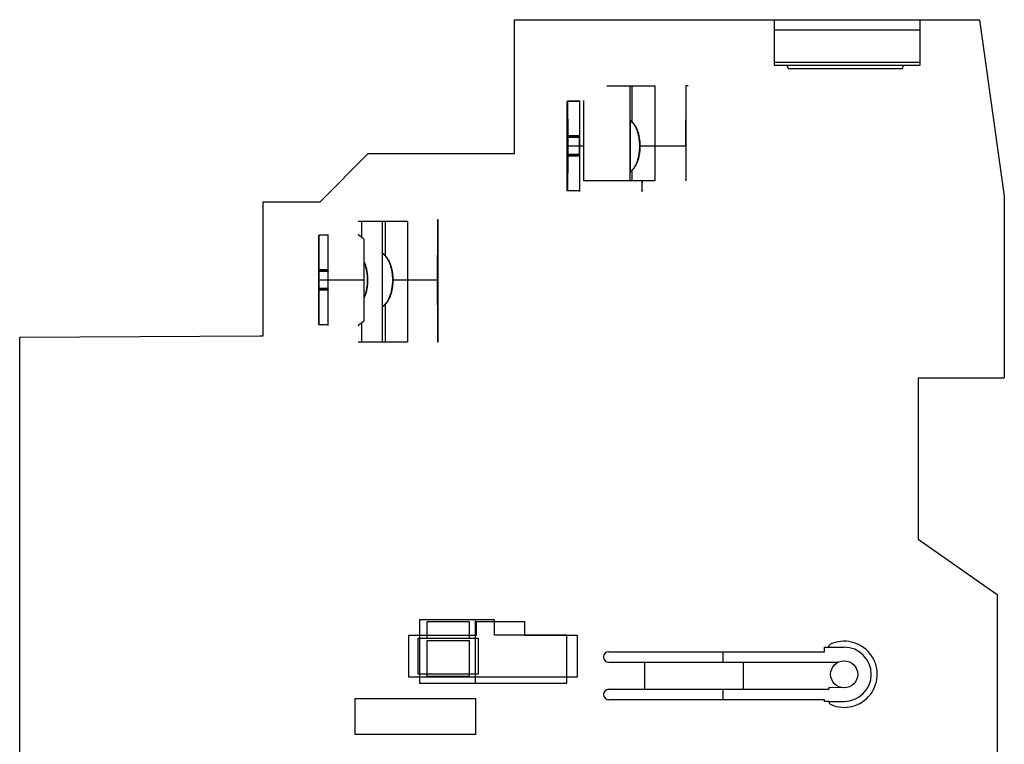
# Model space of a CAD drawing. Header units: millimetres. Extents: x 9.4 to 75, y 14.1 to 103.2.
# Tile 2 of 2: x 9.5 to 75, y 55 to 103.2. Entities that reach past the tile are written whole.
import ezdxf

# ---------------------------------------------------------------- set-up
doc = ezdxf.new("R2010")
doc.units = ezdxf.units.MM
doc.header["$LTSCALE"] = 7.648848
doc.layers.get('0').update_dxf_attribs({"linetype": 'CONTINUOUS'})

msp = doc.modelspace()

# ---------------------------------------------------------------- linework, layer by layer
at = {"color": 7, "linetype": 'Continuous'}
for p, q in [((42.443, 94.292), (42.443, 103.192)), ((42.443, 103.192), (59.72, 103.189)), ((59.72, 103.192), (69.42, 103.192)), ((59.72, 103.189), (59.72, 100.171)), ((59.72, 103.174), (69.42, 103.174)), ((69.42, 103.189), (73.371, 103.192)), ((69.42, 100.171), (69.42, 103.187)), ((73.371, 103.192), (75.02, 91.457)), ((69.42, 102.492), (59.72, 102.492)), ((59.72, 100.378), (69.42, 100.378)), ((59.72, 100.171), (69.42, 100.171)), ((60.563, 100.171), (60.647, 99.941)), ((60.647, 99.941), (68.243, 99.941)), ((68.243, 99.941), (68.327, 100.171)), ((48.586, 98.792), (51.786, 98.792)), ((50.108, 98.792), (50.108, 92.492)), ((50.244, 98.792), (50.244, 96.399)), ((51.786, 98.792), (51.786, 92.492)), ((53.836, 98.792), (53.836, 92.492)), ((53.993, 98.792), (53.836, 98.792)), ((45.96, 97.764), (45.96, 95.378)), ((46.76, 97.764), (45.96, 97.764)), ((45.969, 97.769), (45.969, 95.471)), ((46.769, 97.769), (45.969, 97.769)), ((46.76, 97.764), (46.76, 95.378)), ((46.769, 97.769), (46.769, 95.471)), ((47.05, 94.792), (47.05, 97.817)), ((50.131, 96.497), (50.131, 93.084)), ((50.137, 93.082), (50.137, 96.499)), ((50.137, 96.499), (50.244, 96.412)), ((53.836, 94.792), (53.836, 96.54)), ((45.96, 95.378), (45.944, 95.354)), ((46.744, 95.354), (45.944, 95.354)), ((46.76, 95.378), (45.96, 95.378)), ((45.969, 95.471), (45.984, 95.447)), ((46.769, 95.471), (45.969, 95.471)), ((46.784, 95.447), (45.984, 95.447)), ((46.76, 95.378), (46.744, 95.354)), ((46.769, 95.471), (46.784, 95.447)), ((29.519, 91.092), (32.719, 94.292)), ((32.719, 94.292), (42.443, 94.292)), ((47.05, 94.792), (45.94, 94.792)), ((47.05, 92.492), (47.05, 94.792)), ((53.836, 94.792), (50.778, 94.792)), ((53.836, 94.792), (53.836, 93.042)), ((45.945, 94.137), (45.96, 94.113)), ((46.744, 94.137), (45.945, 94.137)), ((45.96, 94.113), (45.96, 91.82)), ((46.76, 94.113), (45.96, 94.113)), ((45.984, 94.229), (45.969, 94.206)), ((45.969, 94.206), (45.969, 91.815)), ((46.769, 94.206), (45.969, 94.206)), ((46.784, 94.229), (45.984, 94.229)), ((46.744, 94.137), (46.76, 94.113)), ((46.76, 94.113), (46.76, 91.82)), ((46.784, 94.229), (46.769, 94.206)), ((46.769, 94.206), (46.769, 91.815)), ((50.244, 93.17), (50.137, 93.082)), ((50.244, 93.183), (50.244, 92.492)), ((51.786, 92.492), (47.05, 92.492)), ((46.76, 91.82), (45.96, 91.82)), ((46.769, 91.815), (45.969, 91.815)), ((25.743, 82.192), (25.743, 91.092)), ((25.743, 91.092), (29.519, 91.092)), ((75.02, 91.457), (75.02, 79.392)), ((35.322, 89.792), (32.046, 89.792)), ((32.295, 88.727), (32.295, 89.792)), ((33.645, 89.792), (33.645, 81.792)), ((33.844, 89.792), (33.844, 87.489)), ((35.322, 89.792), (35.322, 81.792)), ((37.32, 89.892), (37.32, 81.792)), ((37.365, 89.892), (37.32, 89.892)), ((37.365, 81.792), (37.365, 89.892)), ((29.439, 86.571), (29.439, 88.865)), ((30.039, 88.865), (29.439, 88.865)), ((29.446, 88.868), (29.446, 86.477)), ((30.046, 88.868), (29.446, 88.868)), ((30.039, 88.865), (30.039, 86.571)), ((30.046, 86.477), (30.046, 88.868)), ((32.435, 88.608), (32.435, 87.116)), ((32.45, 87.04), (32.45, 88.591)), ((29.439, 86.571), (29.429, 86.547)), ((30.029, 86.547), (29.429, 86.547)), ((30.039, 86.571), (29.439, 86.571)), ((29.446, 86.477), (29.456, 86.455)), ((30.046, 86.477), (29.446, 86.477)), ((30.056, 86.455), (29.456, 86.455)), ((30.039, 86.571), (30.029, 86.547)), ((30.046, 86.477), (30.056, 86.455)), ((32.425, 85.892), (29.425, 85.892)), ((32.46, 85.892), (29.46, 85.892)), ((37.353, 85.892), (34.33, 85.892)), ((29.428, 85.329), (29.439, 85.306)), ((30.028, 85.329), (29.428, 85.329)), ((29.439, 82.919), (29.439, 85.306)), ((30.039, 85.306), (29.439, 85.306)), ((29.456, 85.237), (29.446, 85.213)), ((29.446, 85.213), (29.446, 82.916)), ((30.046, 85.213), (29.446, 85.213)), ((30.056, 85.237), (29.456, 85.237)), ((30.028, 85.329), (30.039, 85.306)), ((30.039, 85.306), (30.039, 82.919)), ((30.056, 85.237), (30.046, 85.213)), ((30.046, 82.916), (30.046, 85.213)), ((32.435, 84.668), (32.435, 83.176)), ((32.45, 83.193), (32.45, 84.743)), ((33.844, 84.295), (33.844, 81.792)), ((30.039, 82.919), (29.439, 82.919)), ((30.046, 82.916), (29.446, 82.916)), ((32.295, 81.792), (32.295, 83.056)), ((9.543, 82.098), (25.521, 82.192)), ((9.543, 46.761), (9.543, 82.098)), ((25.521, 82.192), (25.743, 82.192)), ((32.046, 81.792), (35.322, 81.792)), ((37.32, 81.792), (37.365, 81.792)), ((69.283, 79.392), (75.02, 79.392)), ((69.283, 79.392), (69.283, 68.671)), ((69.283, 68.671), (74.543, 64.988)), ((74.543, 64.988), (74.543, 54.396)), ((36.12, 63.302), (36.12, 59.096)), ((41.117, 63.302), (36.12, 63.302)), ((36.643, 62.092), (36.643, 63.192)), ((36.643, 63.192), (39.443, 63.192)), ((39.443, 63.192), (39.443, 62.092)), ((39.842, 63.302), (39.842, 59.096)), ((39.92, 62.292), (39.92, 63.192)), ((39.92, 63.192), (43.12, 63.192)), ((41.117, 62.302), (41.117, 63.302)), ((43.12, 63.192), (43.12, 62.292)), ((35.42, 59.492), (35.42, 62.292)), ((35.42, 62.292), (36.643, 62.292)), ((36.643, 62.292), (39.443, 62.292)), ((39.443, 62.292), (39.92, 62.292)), ((45.92, 62.302), (41.117, 62.302)), ((43.12, 62.292), (46.62, 62.292)), ((45.92, 59.102), (45.92, 62.302)), ((46.62, 62.292), (46.62, 59.492)), ((36.04, 59.692), (36.04, 62.092)), ((36.04, 62.092), (40.04, 62.092)), ((36.643, 59.542), (36.643, 61.942)), ((36.643, 61.942), (39.443, 61.942)), ((39.443, 61.942), (39.443, 59.542)), ((40.04, 62.092), (40.04, 59.692)), ((48.72, 61.192), (63.066, 61.192)), ((56.3, 61.192), (56.3, 60.492)), ((63.066, 61.492), (64.37, 61.492)), ((63.066, 61.192), (63.066, 61.492)), ((63.37, 61.492), (63.37, 61.525)), ((48.72, 60.492), (63.949, 60.492)), ((51.122, 58.692), (51.122, 60.492)), ((57.651, 60.492), (57.651, 58.692)), ((36.643, 59.692), (36.04, 59.692)), ((39.443, 59.692), (36.643, 59.692)), ((40.04, 59.692), (39.443, 59.692)), ((46.62, 59.492), (35.42, 59.492)), ((36.12, 59.096), (39.842, 59.096)), ((39.443, 59.542), (36.643, 59.542)), ((39.842, 59.099), (45.92, 59.102)), ((48.72, 58.692), (63.357, 58.692)), ((56.3, 58.692), (56.3, 57.992)), ((64.335, 58.793), (63.357, 58.812)), ((63.357, 58.812), (63.357, 58.692)), ((31.85, 55.682), (31.85, 58.082)), ((31.85, 58.082), (39.85, 58.082)), ((39.85, 58.082), (39.85, 55.682)), ((63.066, 57.992), (48.72, 57.992)), ((63.066, 57.886), (63.066, 57.992)), ((63.37, 57.886), (63.066, 57.886)), ((63.37, 57.886), (64.37, 57.892)), ((63.37, 57.859), (63.37, 57.886)), ((39.85, 55.682), (31.85, 55.682))]:
    msp.add_line(p, q, dxfattribs=at)
msp.add_circle((64.37, 59.692), 0.9, dxfattribs=at)
for centre, radius, start, end in [((80.937, 134.169), 48.658, 230.72961, 230.89207), ((346.444, 94.792), 300.501, 179.89281, 180.12495), ((-254.516, 94.792), 300.501, 359.89282, 0.12495), ((347.363, 94.792), 300.619, 179.89287, 180.12491), ((-253.835, 94.792), 300.619, 359.89287, 0.12491), ((70.304, 68.457), 31.829, 129.0658, 129.31415), ((454.387, 85.892), 424.959, 179.91166, 180.07581), ((-395.502, 85.892), 424.959, 359.91166, 0.07581), ((455.153, 85.892), 425.125, 179.91169, 180.07578), ((-395.069, 85.892), 425.125, 359.91169, 0.07578), ((-214.627, 85.962), 247.079, 359.98375, 0.25008), ((-221.85, 85.837), 254.302, 359.75367, 0.01244), ((64.37, 59.692), 2.2, 246.42176, 115.05973), ((48.72, 60.842), 0.35, 90, 270), ((64.37, 59.692), 1.8, 270, 90), ((48.72, 58.342), 0.35, 90, 270), ((63.57, 57.859), 0.2, 180.00295, 246.41881)]:
    msp.add_arc(centre, radius, start, end, dxfattribs=at)
for centre, major_axis, ratio, start_param, end_param in [((45.964, 94.792), (0, 3.025), 0.008145, 0.186752, 2.95484), ((45.964, 94.792), (0, 3.025), 0.008145, 3.320513, 6.104265), ((46.764, 94.792), (0, 3.025), 0.008145, -0.178921, 0.186752), ((45.964, 94.792), (0, 2.487), 0.008145, 1.342635, 1.837337), ((45.964, 94.792), (0, 2.487), 0.008145, -1.798958, -1.304256), ((46.764, 94.792), (0, 2.487), 0.008145, 1.342635, 1.837337), ((46.764, 94.792), (0, 2.487), 0.008145, -1.798958, -1.304256), ((50.934, 94.792), (0, 3.025), 0.008145, -3.848567, -2.434618), ((46.764, 94.792), (0, 3.025), 0.008145, -3.328345, -2.962672), ((29.442, 85.892), (0, 3.025), 0.005759, 0.185658, 2.956041), ((29.442, 85.892), (0, 3.025), 0.005759, 3.321713, 6.103172), ((30.042, 85.892), (0, 3.025), 0.005759, -0.180013, 0.185658), ((32.442, 85.892), (0, 3.025), 0.005759, 0.4557, 2.685893), ((32.442, 85.892), (0, 3.025), 0.005759, 3.609932, 5.814846), ((29.442, 85.892), (0, 2.487), 0.005759, 1.304309, 1.799012), ((29.442, 85.892), (0, 2.487), 0.005759, -1.837283, -1.342581), ((30.042, 85.892), (0, 2.487), 0.005759, 1.304309, 1.799012), ((30.042, 85.892), (0, 2.487), 0.005759, -1.837283, -1.342581), ((30.042, 85.892), (0, 3.025), 0.005759, -3.327144, -2.961472)]:
    msp.add_ellipse(centre, major_axis=major_axis, ratio=ratio, start_param=start_param, end_param=end_param, dxfattribs=at)
for points, knots in [([(45.94, 94.792), (45.94, 94.865), (45.94, 95.012), (45.94, 95.23), (45.94, 95.447), (45.941, 95.659), (45.941, 95.868), (45.942, 96.07), (45.943, 96.266), (45.944, 96.454), (45.945, 96.633), (45.946, 96.803), (45.947, 96.961), (45.948, 97.108), (45.95, 97.243), (45.951, 97.365), (45.953, 97.473), (45.954, 97.567), (45.956, 97.646), (45.958, 97.71), (45.959, 97.748), (45.96, 97.764)], [0, 0, 0, 0, 0.074076, 0.147751, 0.220628, 0.292317, 0.362579, 0.43089, 0.496891, 0.560232, 0.620584, 0.677631, 0.731079, 0.78065, 0.826085, 0.867147, 0.90362, 0.935251, 0.961951, 0.983574, 1, 1, 1, 1]), ([(45.969, 97.769), (45.969, 97.754), (45.971, 97.719), (45.972, 97.661), (45.974, 97.588), (45.975, 97.502), (45.977, 97.402), (45.978, 97.29), (45.98, 97.166), (45.981, 97.03), (45.982, 96.884), (45.983, 96.728), (45.984, 96.562), (45.985, 96.387), (45.986, 96.205), (45.987, 96.016), (45.987, 95.821), (45.988, 95.621), (45.988, 95.418), (45.989, 95.211), (45.989, 95.002), (45.989, 94.862), (45.989, 94.792)], [0, 0, 0, 0, 0.015009, 0.034784, 0.059228, 0.088218, 0.121668, 0.15938, 0.201155, 0.246788, 0.296055, 0.348718, 0.404523, 0.463204, 0.524481, 0.588064, 0.653653, 0.720912, 0.789432, 0.859006, 0.929306, 1, 1, 1, 1]), ([(46.76, 97.764), (46.76, 97.774), (46.761, 97.791), (46.762, 97.804), (46.764, 97.82), (46.767, 97.807), (46.767, 97.794), (46.768, 97.778), (46.769, 97.769)], [0, 0, 0, 0, 0.28353, 0.456845, 0.520778, 0.57115, 0.730485, 1, 1, 1, 1]), ([(50.131, 96.497), (50.131, 96.505), (50.132, 96.519), (50.133, 96.529), (50.134, 96.542), (50.136, 96.531), (50.136, 96.52), (50.137, 96.507), (50.137, 96.499)], [0, 0, 0, 0, 0.280407, 0.451183, 0.512072, 0.564975, 0.727636, 1, 1, 1, 1]), ([(50.244, 96.399), (50.229, 96.412), (50.201, 96.436), (50.163, 96.469), (50.141, 96.488), (50.131, 96.497)], [0, 0, 0, 0, 0.402075, 0.735016, 1, 1, 1, 1]), ([(50.244, 96.399), (50.229, 96.412), (50.201, 96.436), (50.163, 96.469), (50.141, 96.488), (50.131, 96.497)], [0, 0, 0, 0, 0.404557, 0.737152, 1, 1, 1, 1]), ([(50.244, 96.412), (50.267, 96.393), (50.312, 96.352), (50.374, 96.283), (50.432, 96.205), (50.487, 96.116), (50.539, 96.019), (50.587, 95.914), (50.63, 95.803), (50.667, 95.687), (50.7, 95.566), (50.727, 95.441), (50.75, 95.314), (50.768, 95.184), (50.78, 95.053), (50.788, 94.922), (50.789, 94.835), (50.789, 94.792)], [0, 0, 0, 0, 0.050449, 0.103236, 0.158703, 0.217064, 0.280676, 0.346726, 0.413916, 0.483474, 0.55544, 0.627962, 0.700868, 0.77689, 0.851775, 0.925935, 1, 1, 1, 1]), ([(50.778, 94.792), (50.778, 94.836), (50.777, 94.923), (50.769, 95.052), (50.757, 95.181), (50.74, 95.307), (50.718, 95.431), (50.691, 95.552), (50.66, 95.67), (50.624, 95.783), (50.584, 95.89), (50.538, 95.994), (50.488, 96.091), (50.434, 96.182), (50.375, 96.263), (50.313, 96.336), (50.268, 96.379), (50.244, 96.399)], [0, 0, 0, 0, 0.075378, 0.150244, 0.223672, 0.297786, 0.369925, 0.441389, 0.51198, 0.579901, 0.645408, 0.710518, 0.774449, 0.834508, 0.892485, 0.946982, 1, 1, 1, 1]), ([(45.96, 91.82), (45.959, 91.836), (45.958, 91.873), (45.956, 91.938), (45.954, 92.017), (45.953, 92.111), (45.951, 92.219), (45.95, 92.341), (45.948, 92.476), (45.947, 92.624), (45.946, 92.782), (45.945, 92.952), (45.944, 93.131), (45.943, 93.319), (45.942, 93.514), (45.941, 93.717), (45.941, 93.925), (45.94, 94.137), (45.94, 94.354), (45.94, 94.572), (45.94, 94.718), (45.94, 94.792)], [0, 0, 0, 0, 0.016418, 0.038049, 0.064776, 0.096451, 0.132981, 0.174108, 0.219607, 0.269235, 0.322725, 0.379795, 0.440145, 0.503459, 0.569408, 0.637649, 0.707829, 0.779437, 0.852249, 0.925896, 1, 1, 1, 1]), ([(45.989, 94.792), (45.989, 94.722), (45.989, 94.582), (45.989, 94.373), (45.988, 94.166), (45.988, 93.962), (45.987, 93.762), (45.987, 93.567), (45.986, 93.378), (45.985, 93.195), (45.984, 93.021), (45.983, 92.855), (45.982, 92.699), (45.981, 92.552), (45.98, 92.417), (45.978, 92.293), (45.977, 92.181), (45.975, 92.082), (45.974, 91.996), (45.972, 91.923), (45.971, 91.865), (45.969, 91.83), (45.969, 91.815)], [0, 0, 0, 0, 0.070665, 0.140989, 0.210624, 0.279223, 0.346564, 0.412225, 0.475865, 0.537177, 0.59587, 0.651663, 0.704294, 0.753513, 0.799086, 0.840798, 0.878448, 0.911844, 0.940794, 0.965214, 0.984984, 1, 1, 1, 1]), ([(50.244, 93.183), (50.268, 93.202), (50.313, 93.246), (50.375, 93.318), (50.433, 93.399), (50.487, 93.489), (50.538, 93.587), (50.584, 93.691), (50.625, 93.8), (50.661, 93.914), (50.692, 94.032), (50.718, 94.153), (50.74, 94.278), (50.757, 94.405), (50.769, 94.533), (50.777, 94.662), (50.778, 94.749), (50.778, 94.792)], [0, 0, 0, 0, 0.052917, 0.107694, 0.164779, 0.224276, 0.288259, 0.354228, 0.420588, 0.489026, 0.559543, 0.630582, 0.702722, 0.777413, 0.851454, 0.925394, 1, 1, 1, 1]), ([(50.789, 94.792), (50.789, 94.747), (50.788, 94.658), (50.78, 94.526), (50.768, 94.396), (50.75, 94.268), (50.728, 94.142), (50.701, 94.019), (50.669, 93.9), (50.632, 93.785), (50.59, 93.676), (50.544, 93.572), (50.492, 93.474), (50.437, 93.384), (50.378, 93.303), (50.314, 93.231), (50.268, 93.189), (50.244, 93.17)], [0, 0, 0, 0, 0.076123, 0.151533, 0.225309, 0.299574, 0.371866, 0.443419, 0.514238, 0.582642, 0.648515, 0.713501, 0.776825, 0.836426, 0.89377, 0.947579, 1, 1, 1, 1]), ([(50.244, 93.183), (50.267, 93.202), (50.311, 93.244), (50.372, 93.314), (50.429, 93.394), (50.484, 93.483), (50.535, 93.58), (50.581, 93.685), (50.623, 93.795), (50.66, 93.911), (50.692, 94.03), (50.718, 94.153), (50.74, 94.279), (50.758, 94.407), (50.77, 94.536), (50.777, 94.664), (50.778, 94.749), (50.778, 94.792)], [0, 0, 0, 0, 0.051137, 0.104588, 0.160684, 0.219631, 0.283788, 0.350323, 0.417542, 0.486897, 0.558592, 0.630794, 0.703572, 0.778976, 0.85319, 0.926649, 1, 1, 1, 1]), ([(50.789, 94.792), (50.789, 94.747), (50.788, 94.659), (50.78, 94.526), (50.768, 94.396), (50.75, 94.267), (50.728, 94.141), (50.7, 94.018), (50.668, 93.899), (50.631, 93.784), (50.59, 93.675), (50.543, 93.571), (50.492, 93.473), (50.436, 93.383), (50.377, 93.303), (50.314, 93.231), (50.268, 93.189), (50.244, 93.17)], [0, 0, 0, 0, 0.076005, 0.15148, 0.22547, 0.300127, 0.372382, 0.444106, 0.514981, 0.583267, 0.648982, 0.713861, 0.777373, 0.836956, 0.894332, 0.948006, 1, 1, 1, 1]), ([(50.131, 93.084), (50.141, 93.093), (50.163, 93.113), (50.201, 93.146), (50.229, 93.17), (50.244, 93.183)], [0, 0, 0, 0, 0.265201, 0.598176, 1, 1, 1, 1]), ([(50.131, 93.085), (50.141, 93.093), (50.163, 93.113), (50.201, 93.146), (50.229, 93.169), (50.244, 93.183)], [0, 0, 0, 0, 0.263133, 0.595773, 1, 1, 1, 1]), ([(50.137, 93.082), (50.137, 93.075), (50.136, 93.062), (50.136, 93.051), (50.134, 93.039), (50.133, 93.052), (50.132, 93.063), (50.131, 93.077), (50.131, 93.085)], [0, 0, 0, 0, 0.272364, 0.435023, 0.487927, 0.548813, 0.719589, 1, 1, 1, 1]), ([(46.769, 91.815), (46.768, 91.806), (46.767, 91.79), (46.767, 91.777), (46.764, 91.763), (46.762, 91.78), (46.761, 91.792), (46.76, 91.81), (46.76, 91.82)], [0, 0, 0, 0, 0.269515, 0.42885, 0.479222, 0.543155, 0.71647, 1, 1, 1, 1]), ([(29.439, 88.865), (29.439, 88.85), (29.438, 88.814), (29.437, 88.755), (29.436, 88.681), (29.435, 88.594), (29.434, 88.495), (29.433, 88.382), (29.432, 88.258), (29.431, 88.122), (29.43, 87.976), (29.429, 87.82), (29.428, 87.654), (29.428, 87.48), (29.427, 87.299), (29.426, 87.111), (29.426, 86.916), (29.426, 86.717), (29.425, 86.515), (29.425, 86.309), (29.425, 86.101), (29.425, 85.962), (29.425, 85.892)], [0, 0, 0, 0, 0.015406, 0.035527, 0.06027, 0.08951, 0.12316, 0.161026, 0.202907, 0.248601, 0.297886, 0.350526, 0.406269, 0.464852, 0.525998, 0.58942, 0.654823, 0.721871, 0.790168, 0.859505, 0.929558, 1, 1, 1, 1]), ([(29.46, 85.892), (29.46, 85.962), (29.46, 86.102), (29.46, 86.311), (29.459, 86.518), (29.459, 86.721), (29.459, 86.921), (29.458, 87.116), (29.458, 87.305), (29.457, 87.487), (29.457, 87.662), (29.456, 87.827), (29.455, 87.984), (29.454, 88.13), (29.453, 88.266), (29.452, 88.39), (29.451, 88.501), (29.45, 88.601), (29.449, 88.687), (29.448, 88.76), (29.447, 88.818), (29.446, 88.853), (29.446, 88.868)], [0, 0, 0, 0, 0.070627, 0.140914, 0.210513, 0.279078, 0.346386, 0.412018, 0.475633, 0.536925, 0.595603, 0.651387, 0.704015, 0.753237, 0.79882, 0.840548, 0.878223, 0.911651, 0.940639, 0.965106, 0.984929, 1, 1, 1, 1]), ([(30.046, 88.868), (30.045, 88.877), (30.044, 88.894), (30.044, 88.906), (30.042, 88.92), (30.041, 88.905), (30.04, 88.892), (30.039, 88.875), (30.039, 88.865)], [0, 0, 0, 0, 0.272173, 0.433605, 0.484977, 0.54632, 0.717878, 1, 1, 1, 1]), ([(32.295, 88.727), (32.272, 88.744), (32.23, 88.776), (32.173, 88.819), (32.127, 88.854), (32.092, 88.881), (32.066, 88.901), (32.054, 88.91), (32.043, 88.919), (32.059, 88.907), (32.069, 88.899), (32.097, 88.877), (32.131, 88.851), (32.176, 88.817), (32.232, 88.775), (32.272, 88.745), (32.295, 88.728)], [0, 0, 0, 0, 0.137765, 0.252509, 0.344015, 0.412902, 0.464954, 0.493339, 0.500265, 0.51311, 0.545228, 0.597015, 0.66605, 0.757071, 0.865478, 1, 1, 1, 1]), ([(32.295, 88.727), (32.271, 88.745), (32.228, 88.777), (32.171, 88.821), (32.125, 88.855), (32.092, 88.881), (32.066, 88.902), (32.055, 88.91), (32.043, 88.919), (32.057, 88.908), (32.067, 88.9), (32.094, 88.879), (32.128, 88.853), (32.173, 88.819), (32.229, 88.777), (32.271, 88.745), (32.295, 88.728)], [0, 0, 0, 0, 0.143108, 0.257358, 0.345335, 0.414595, 0.464855, 0.492421, 0.500276, 0.510379, 0.540377, 0.591375, 0.660249, 0.748972, 0.859249, 1, 1, 1, 1]), ([(32.435, 88.608), (32.42, 88.623), (32.389, 88.651), (32.343, 88.691), (32.311, 88.716), (32.295, 88.728)], [0, 0, 0, 0, 0.340744, 0.67397, 1, 1, 1, 1]), ([(32.45, 88.591), (32.434, 88.608), (32.4, 88.64), (32.348, 88.686), (32.313, 88.714), (32.295, 88.727)], [0, 0, 0, 0, 0.343629, 0.676812, 1, 1, 1, 1]), ([(32.435, 87.116), (32.435, 87.082), (32.434, 87.012), (32.434, 86.904), (32.433, 86.79), (32.433, 86.672), (32.433, 86.548), (32.432, 86.422), (32.432, 86.292), (32.432, 86.16), (32.432, 86.026), (32.432, 85.937), (32.432, 85.892)], [0, 0, 0, 0, 0.083259, 0.171667, 0.264728, 0.36192, 0.462695, 0.566489, 0.672718, 0.780785, 0.890084, 1, 1, 1, 1]), ([(32.435, 87.116), (32.453, 87.077), (32.487, 86.998), (32.53, 86.879), (32.566, 86.759), (32.598, 86.634), (32.624, 86.502), (32.645, 86.365), (32.661, 86.23), (32.672, 86.095), (32.677, 85.962), (32.677, 85.83), (32.672, 85.701), (32.663, 85.575), (32.65, 85.451), (32.632, 85.329), (32.61, 85.21), (32.584, 85.095), (32.555, 84.986), (32.521, 84.88), (32.482, 84.773), (32.451, 84.704), (32.435, 84.668)], [0, 0, 0, 0, 0.051556, 0.102131, 0.151762, 0.20046, 0.256358, 0.311768, 0.365754, 0.418951, 0.472379, 0.52469, 0.576392, 0.626529, 0.675701, 0.724869, 0.773971, 0.820146, 0.864695, 0.909184, 0.95259, 1, 1, 1, 1]), ([(33.844, 87.489), (33.827, 87.507), (33.795, 87.54), (33.752, 87.585), (33.716, 87.622), (33.69, 87.649), (33.67, 87.671), (33.661, 87.68), (33.654, 87.691), (33.665, 87.682), (33.674, 87.674), (33.694, 87.655), (33.72, 87.632), (33.754, 87.6), (33.796, 87.56), (33.827, 87.531), (33.844, 87.514)], [0, 0, 0, 0, 0.141125, 0.256955, 0.354095, 0.426393, 0.479121, 0.508378, 0.517103, 0.527838, 0.557616, 0.606565, 0.672608, 0.76011, 0.866194, 1, 1, 1, 1]), ([(33.844, 87.514), (33.868, 87.492), (33.914, 87.444), (33.977, 87.363), (34.035, 87.273), (34.09, 87.174), (34.141, 87.065), (34.188, 86.948), (34.229, 86.826), (34.264, 86.699), (34.293, 86.569), (34.317, 86.436), (34.336, 86.301), (34.349, 86.165), (34.357, 86.029), (34.359, 85.938), (34.359, 85.892)], [0, 0, 0, 0, 0.056014, 0.114628, 0.17598, 0.240004, 0.310697, 0.382879, 0.455621, 0.5325, 0.609326, 0.685808, 0.764744, 0.843273, 0.921509, 1, 1, 1, 1]), ([(34.359, 85.892), (34.359, 85.936), (34.357, 86.023), (34.35, 86.152), (34.338, 86.28), (34.322, 86.406), (34.301, 86.529), (34.276, 86.65), (34.246, 86.767), (34.211, 86.881), (34.172, 86.99), (34.128, 87.094), (34.08, 87.193), (34.027, 87.286), (33.971, 87.37), (33.911, 87.447), (33.867, 87.493), (33.844, 87.514)], [0, 0, 0, 0, 0.075438, 0.149932, 0.223365, 0.296582, 0.367882, 0.438336, 0.508563, 0.576604, 0.642573, 0.708047, 0.771699, 0.832064, 0.890592, 0.945745, 1, 1, 1, 1]), ([(33.844, 87.489), (33.867, 87.465), (33.912, 87.414), (33.973, 87.33), (34.03, 87.237), (34.083, 87.135), (34.132, 87.023), (34.175, 86.904), (34.213, 86.783), (34.246, 86.659), (34.273, 86.536), (34.294, 86.413), (34.31, 86.289), (34.321, 86.163), (34.329, 86.031), (34.33, 85.94), (34.33, 85.892)], [0, 0, 0, 0, 0.058136, 0.11913, 0.182752, 0.249201, 0.322395, 0.396746, 0.471558, 0.546354, 0.620907, 0.693543, 0.766206, 0.840187, 0.915972, 1, 1, 1, 1]), ([(37.332, 85.892), (37.332, 85.941), (37.332, 86.04), (37.332, 86.187), (37.332, 86.332), (37.332, 86.474), (37.333, 86.612), (37.333, 86.745), (37.334, 86.872), (37.334, 86.993), (37.335, 87.106), (37.335, 87.211), (37.336, 87.307), (37.336, 87.393), (37.337, 87.469), (37.338, 87.533), (37.339, 87.588), (37.339, 87.629), (37.341, 87.662), (37.341, 87.676), (37.342, 87.692), (37.344, 87.676), (37.344, 87.662), (37.345, 87.629), (37.346, 87.588), (37.346, 87.533), (37.347, 87.469), (37.348, 87.393), (37.349, 87.307), (37.349, 87.211), (37.35, 87.106), (37.35, 86.993), (37.351, 86.872), (37.351, 86.745), (37.352, 86.612), (37.352, 86.474), (37.352, 86.332), (37.352, 86.187), (37.353, 86.04), (37.353, 85.941), (37.353, 85.892)], [0, 0, 0, 0, 0.041287, 0.082292, 0.122734, 0.162339, 0.200834, 0.237958, 0.273456, 0.307086, 0.338619, 0.367838, 0.394545, 0.418558, 0.439711, 0.457861, 0.472883, 0.484676, 0.493159, 0.498276, 0.5, 0.501724, 0.506841, 0.515324, 0.527117, 0.542139, 0.560289, 0.581442, 0.605455, 0.632162, 0.661381, 0.692914, 0.726544, 0.762042, 0.799166, 0.837661, 0.877266, 0.917708, 0.958713, 1, 1, 1, 1]), ([(32.45, 87.04), (32.466, 87.003), (32.495, 86.926), (32.533, 86.808), (32.566, 86.686), (32.594, 86.558), (32.618, 86.426), (32.636, 86.29), (32.649, 86.153), (32.656, 86.017), (32.658, 85.88), (32.655, 85.744), (32.647, 85.61), (32.634, 85.477), (32.616, 85.346), (32.593, 85.217), (32.565, 85.092), (32.532, 84.972), (32.494, 84.856), (32.466, 84.78), (32.45, 84.743)], [0, 0, 0, 0, 0.051972, 0.104901, 0.158751, 0.213488, 0.271629, 0.330149, 0.38852, 0.44705, 0.505265, 0.563115, 0.620401, 0.677065, 0.733554, 0.789613, 0.843767, 0.897437, 0.948729, 1, 1, 1, 1]), ([(29.425, 85.892), (29.425, 85.822), (29.425, 85.683), (29.425, 85.475), (29.425, 85.269), (29.426, 85.066), (29.426, 84.866), (29.426, 84.672), (29.427, 84.484), (29.428, 84.302), (29.428, 84.128), (29.429, 83.963), (29.43, 83.807), (29.431, 83.66), (29.432, 83.525), (29.433, 83.401), (29.434, 83.289), (29.435, 83.189), (29.436, 83.102), (29.437, 83.029), (29.438, 82.969), (29.439, 82.934), (29.439, 82.919)], [0, 0, 0, 0, 0.070419, 0.140503, 0.209904, 0.278283, 0.345415, 0.410892, 0.474372, 0.535555, 0.594151, 0.649885, 0.702494, 0.751732, 0.797366, 0.839183, 0.876985, 0.910579, 0.939776, 0.964491, 0.984602, 1, 1, 1, 1]), ([(29.446, 82.916), (29.446, 82.931), (29.447, 82.965), (29.448, 83.024), (29.449, 83.097), (29.45, 83.183), (29.451, 83.283), (29.452, 83.395), (29.453, 83.519), (29.454, 83.655), (29.455, 83.801), (29.456, 83.958), (29.457, 84.124), (29.457, 84.298), (29.458, 84.48), (29.458, 84.669), (29.459, 84.864), (29.459, 85.063), (29.459, 85.267), (29.46, 85.473), (29.46, 85.682), (29.46, 85.822), (29.46, 85.892)], [0, 0, 0, 0, 0.015079, 0.034913, 0.059408, 0.08844, 0.121925, 0.159664, 0.201458, 0.247102, 0.296372, 0.349032, 0.404827, 0.463491, 0.524745, 0.5883, 0.653857, 0.72108, 0.789561, 0.859093, 0.92935, 1, 1, 1, 1]), ([(32.432, 85.892), (32.432, 85.847), (32.432, 85.758), (32.432, 85.624), (32.432, 85.492), (32.432, 85.362), (32.433, 85.235), (32.433, 85.112), (32.433, 84.993), (32.434, 84.88), (32.434, 84.772), (32.435, 84.702), (32.435, 84.668)], [0, 0, 0, 0, 0.109916, 0.219215, 0.327282, 0.433511, 0.537305, 0.63808, 0.735272, 0.828333, 0.916741, 1, 1, 1, 1]), ([(33.844, 84.269), (33.868, 84.292), (33.915, 84.342), (33.979, 84.425), (34.038, 84.516), (34.094, 84.617), (34.144, 84.726), (34.19, 84.842), (34.23, 84.964), (34.265, 85.09), (34.294, 85.218), (34.318, 85.35), (34.336, 85.483), (34.349, 85.618), (34.357, 85.755), (34.359, 85.846), (34.359, 85.892)], [0, 0, 0, 0, 0.057532, 0.117389, 0.179743, 0.244417, 0.315175, 0.387162, 0.459473, 0.535525, 0.611228, 0.686689, 0.764885, 0.842794, 0.920929, 1, 1, 1, 1]), ([(34.359, 85.892), (34.359, 85.848), (34.357, 85.761), (34.35, 85.632), (34.338, 85.503), (34.322, 85.377), (34.301, 85.253), (34.275, 85.132), (34.245, 85.014), (34.21, 84.901), (34.171, 84.792), (34.127, 84.688), (34.079, 84.589), (34.027, 84.497), (33.971, 84.413), (33.91, 84.337), (33.867, 84.291), (33.844, 84.269)], [0, 0, 0, 0, 0.075122, 0.149496, 0.223557, 0.297611, 0.369041, 0.439792, 0.51018, 0.578015, 0.643675, 0.708856, 0.772603, 0.832887, 0.891398, 0.946318, 1, 1, 1, 1]), ([(34.33, 85.892), (34.33, 85.843), (34.328, 85.749), (34.321, 85.61), (34.308, 85.477), (34.29, 85.347), (34.267, 85.218), (34.238, 85.091), (34.203, 84.968), (34.165, 84.85), (34.122, 84.737), (34.075, 84.632), (34.024, 84.536), (33.97, 84.449), (33.91, 84.368), (33.867, 84.318), (33.844, 84.295)], [0, 0, 0, 0, 0.086236, 0.165465, 0.244147, 0.320934, 0.39768, 0.47427, 0.5493, 0.62217, 0.693092, 0.761792, 0.823725, 0.88398, 0.942666, 1, 1, 1, 1]), ([(37.353, 85.892), (37.353, 85.842), (37.353, 85.744), (37.352, 85.597), (37.352, 85.452), (37.352, 85.31), (37.352, 85.172), (37.351, 85.039), (37.351, 84.911), (37.35, 84.791), (37.35, 84.678), (37.349, 84.573), (37.349, 84.477), (37.348, 84.391), (37.347, 84.315), (37.346, 84.25), (37.346, 84.196), (37.345, 84.155), (37.344, 84.122), (37.344, 84.108), (37.342, 84.092), (37.341, 84.108), (37.341, 84.122), (37.339, 84.155), (37.339, 84.196), (37.338, 84.25), (37.337, 84.315), (37.336, 84.391), (37.336, 84.477), (37.335, 84.573), (37.335, 84.678), (37.334, 84.791), (37.334, 84.911), (37.333, 85.039), (37.333, 85.172), (37.332, 85.31), (37.332, 85.452), (37.332, 85.597), (37.332, 85.744), (37.332, 85.842), (37.332, 85.892)], [0, 0, 0, 0, 0.041287, 0.082292, 0.122734, 0.162339, 0.200834, 0.237958, 0.273456, 0.307086, 0.338619, 0.367838, 0.394545, 0.418558, 0.439711, 0.457861, 0.472883, 0.484676, 0.493159, 0.498276, 0.5, 0.501724, 0.506841, 0.515324, 0.527117, 0.542139, 0.560289, 0.581442, 0.605455, 0.632162, 0.661381, 0.692914, 0.726544, 0.762042, 0.799166, 0.837661, 0.877266, 0.917708, 0.958713, 1, 1, 1, 1]), ([(33.844, 84.269), (33.827, 84.253), (33.795, 84.223), (33.751, 84.181), (33.716, 84.149), (33.69, 84.124), (33.67, 84.108), (33.662, 84.098), (33.653, 84.094), (33.666, 84.107), (33.673, 84.117), (33.695, 84.139), (33.72, 84.166), (33.754, 84.202), (33.796, 84.245), (33.827, 84.277), (33.844, 84.295)], [0, 0, 0, 0, 0.136045, 0.24705, 0.339374, 0.406792, 0.454324, 0.478725, 0.483103, 0.498207, 0.532482, 0.58609, 0.656676, 0.749083, 0.860363, 1, 1, 1, 1]), ([(32.295, 83.056), (32.313, 83.07), (32.348, 83.098), (32.4, 83.143), (32.434, 83.176), (32.45, 83.193)], [0, 0, 0, 0, 0.323188, 0.656371, 1, 1, 1, 1]), ([(32.435, 83.176), (32.42, 83.161), (32.389, 83.133), (32.343, 83.093), (32.311, 83.068), (32.295, 83.056)], [0, 0, 0, 0, 0.342444, 0.675652, 1, 1, 1, 1]), ([(30.039, 82.919), (30.039, 82.909), (30.04, 82.892), (30.041, 82.879), (30.042, 82.863), (30.044, 82.878), (30.044, 82.89), (30.045, 82.907), (30.046, 82.916)], [0, 0, 0, 0, 0.282121, 0.453486, 0.51464, 0.5662, 0.727822, 1, 1, 1, 1]), ([(32.295, 83.056), (32.272, 83.039), (32.229, 83.007), (32.172, 82.964), (32.126, 82.929), (32.092, 82.903), (32.066, 82.883), (32.054, 82.874), (32.043, 82.865), (32.059, 82.877), (32.07, 82.885), (32.098, 82.907), (32.131, 82.933), (32.176, 82.967), (32.232, 83.009), (32.272, 83.04), (32.295, 83.056)], [0, 0, 0, 0, 0.13794, 0.252724, 0.344154, 0.412909, 0.464808, 0.492987, 0.499735, 0.512719, 0.544965, 0.596826, 0.665952, 0.756988, 0.865445, 1, 1, 1, 1]), ([(32.295, 83.056), (32.271, 83.038), (32.228, 83.006), (32.17, 82.963), (32.125, 82.928), (32.092, 82.902), (32.065, 82.882), (32.055, 82.874), (32.043, 82.865), (32.057, 82.875), (32.067, 82.884), (32.095, 82.905), (32.128, 82.931), (32.173, 82.965), (32.229, 83.008), (32.271, 83.039), (32.295, 83.056)], [0, 0, 0, 0, 0.143272, 0.257548, 0.345437, 0.41458, 0.464678, 0.492058, 0.499724, 0.510016, 0.540186, 0.591352, 0.660332, 0.74911, 0.859423, 1, 1, 1, 1]), ([(63.377, 61.585), (63.379, 61.591), (63.388, 61.623), (63.409, 61.657), (63.433, 61.68), (63.438, 61.685)], [0, 0, 0, 0, 0.157862, 0.826842, 1, 1, 1, 1])]:
    msp.add_open_spline(points, degree=3, knots=knots, dxfattribs=at)
msp.add_open_spline([(63.37, 61.525), (63.37, 61.545), (63.372, 61.566), (63.377, 61.585)], degree=3, dxfattribs=at)

doc.saveas('drawing.dxf')
